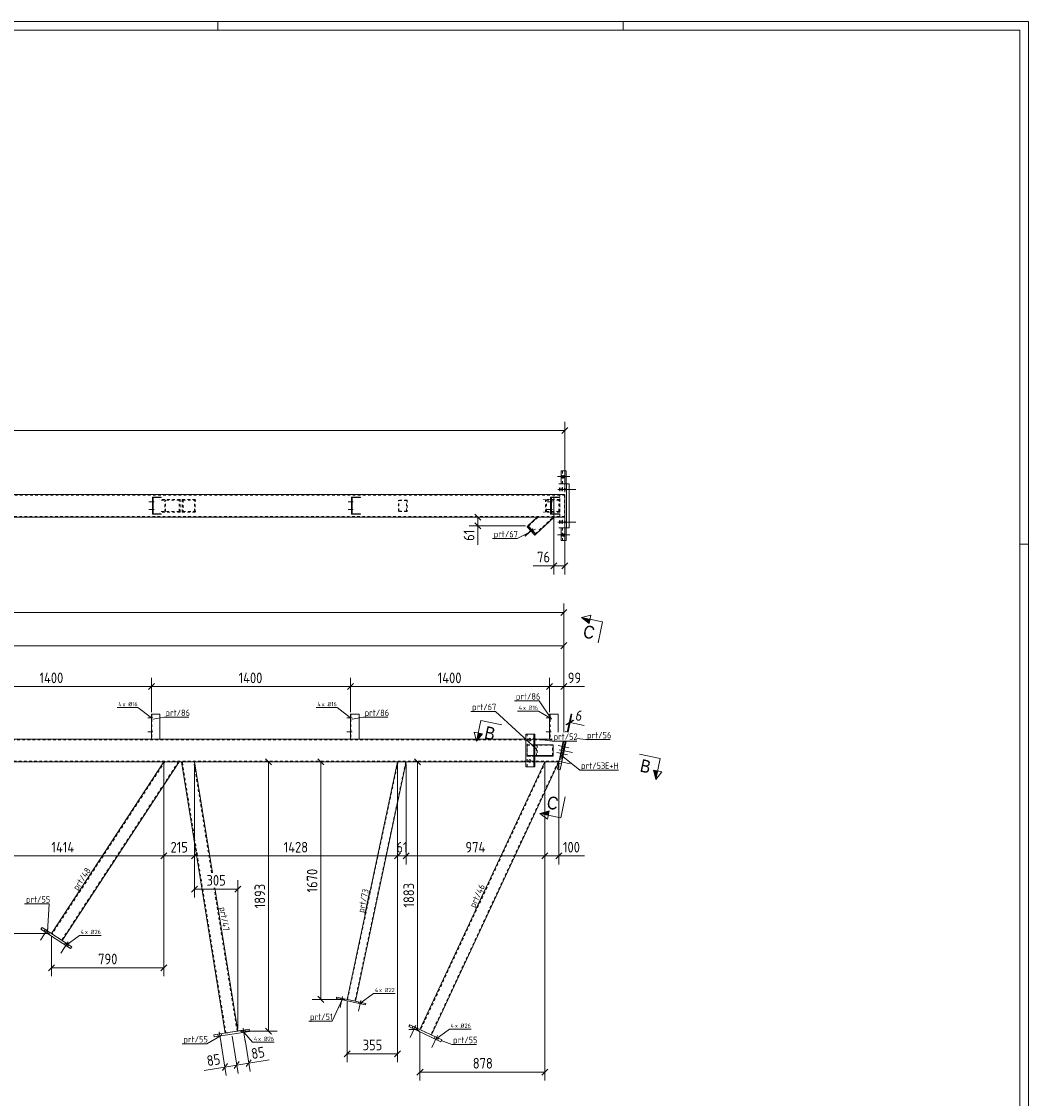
# Model space of a CAD drawing. Header units: millimetres. Extents: x 1 to 1188, y 1 to 840.
# Tile 6 of 6: x 716 to 1188, y 335 to 840. Entities that reach past the tile are written whole.
import ezdxf

# ---------------------------------------------------------------- set-up
doc = ezdxf.new("R2010")
doc.units = ezdxf.units.MM
doc.header["$LTSCALE"] = 0.6
doc.linetypes.add('XKITLINE00', pattern=[0])
doc.linetypes.add('XKITLINE02', pattern=[4, 2, -2])
for name, color, linetype, lineweight in [('Bolt', 7, 'Continuous', 0), ('BoltMark', 3, 'Continuous', 0), ('DrawingSheet', 5, 'Continuous', 0), ('Part', 2, 'Continuous', 0), ('PartMark', 3, 'Continuous', 0), ('Section', 6, 'Continuous', 0), ('Z-DIMENSIONS', 1, 'Continuous', 0)]:
    doc.layers.add(name, color=color, linetype=linetype, lineweight=lineweight)
doc.styles.add('ARIAL', font='ARIAL.TTF')
doc.styles.add('ISOCPEUR', font='ISOCPEUR.TTF')

msp = doc.modelspace()

# ---------------------------------------------------------------- hatches: boundary and pattern name
at = {"layer": 'Section'}
for points in [[(982.03, 557.88), (978.53, 560.67), (982.44, 559.83)], [(932.05, 506.14), (929.26, 502.65), (930.09, 506.56)], [(1014.12, 488.7), (1013.29, 484.79), (1012.16, 489.11)], [(962.92, 468.01), (959.01, 468.84), (963.34, 469.97)]]:
    msp.add_hatch(color=6, dxfattribs=at).paths.add_polyline_path(points, flags=17)

# ---------------------------------------------------------------- linework, layer by layer
at = {"layer": 'Bolt', "color": 3, "linetype": 'XKITLINE00', "lineweight": 0}
for p, q in [((972.31, 626.7), (967.27, 626.7)), ((973.03, 626.7), (967.99, 626.7)), ((969.28, 627.08), (969.25, 626.73)), ((969.25, 626.73), (969.27, 626.38)), ((969.27, 626.38), (969.35, 626.04)), ((969.41, 627.43), (969.28, 627.08)), ((969.35, 626.04), (969.41, 625.96)), ((969.48, 627.36), (969.41, 627.43)), ((969.41, 625.96), (969.55, 626.32)), ((969.56, 627.01), (969.48, 627.36)), ((969.55, 626.32), (969.57, 626.66)), ((969.57, 626.66), (969.56, 627.01)), ((970, 627.08), (969.98, 626.73)), ((969.98, 626.73), (970, 626.38)), ((970.14, 627.43), (970, 627.08)), ((970, 626.38), (970.07, 626.04)), ((970.07, 626.04), (970.14, 625.96)), ((970.21, 627.36), (970.14, 627.43)), ((970.14, 625.96), (970.28, 626.32)), ((970.28, 627.01), (970.21, 627.36)), ((970.3, 626.66), (970.28, 627.01)), ((970.28, 626.32), (970.3, 626.66)), ((968.17, 621.21), (968.13, 620.87)), ((968.32, 621.56), (968.17, 621.21)), ((968.35, 621.55), (968.32, 621.56)), ((968.47, 621.21), (968.35, 621.55)), ((968.5, 620.87), (968.47, 621.21)), ((969.33, 621.21), (969.29, 620.87)), ((969.48, 621.56), (969.33, 621.21)), ((969.51, 621.55), (969.48, 621.56)), ((969.63, 621.21), (969.51, 621.55)), ((969.66, 620.87), (969.63, 621.21)), ((970.49, 621.21), (970.45, 620.87)), ((970.64, 621.56), (970.49, 621.21)), ((970.67, 621.55), (970.64, 621.56)), ((970.79, 621.21), (970.67, 621.55)), ((970.82, 620.87), (970.79, 621.21)), ((967.34, 620.7), (973.52, 620.7)), ((968.13, 620.87), (968.13, 620.53)), ((968.13, 620.53), (968.17, 620.18)), ((968.17, 620.18), (968.28, 619.85)), ((968.28, 619.85), (968.32, 619.83)), ((968.32, 619.83), (968.47, 620.18)), ((968.47, 620.18), (968.5, 620.53)), ((968.5, 620.53), (968.5, 620.87)), ((968.5, 620.7), (974.68, 620.7)), ((969.29, 620.87), (969.29, 620.53)), ((969.29, 620.53), (969.33, 620.18)), ((969.33, 620.18), (969.44, 619.85)), ((969.44, 619.85), (969.48, 619.83)), ((969.48, 619.83), (969.63, 620.18)), ((969.63, 620.18), (969.66, 620.53)), ((969.66, 620.53), (969.66, 620.87)), ((969.66, 620.7), (975.84, 620.7)), ((970.45, 620.87), (970.45, 620.53)), ((970.45, 620.53), (970.49, 620.18)), ((970.49, 620.18), (970.6, 619.85)), ((970.6, 619.85), (970.64, 619.83)), ((970.64, 619.83), (970.79, 620.18)), ((970.79, 620.18), (970.82, 620.53)), ((970.82, 620.53), (970.82, 620.87)), ((778.1, 614.86), (775.73, 614.86)), ((778.1, 611.2), (775.73, 611.2)), ((778.16, 614.86), (775.8, 614.86)), ((778.16, 611.2), (775.8, 611.2)), ((777.59, 614.33), (777.39, 614.33)), ((777.6, 615.4), (777.4, 615.4)), ((777.6, 611.73), (777.4, 611.73)), ((777.66, 614.33), (777.46, 614.33)), ((777.67, 615.4), (777.47, 615.4)), ((777.67, 611.73), (777.47, 611.73)), ((871.42, 614.86), (869.06, 614.86)), ((871.42, 611.2), (869.06, 611.2)), ((871.49, 614.86), (869.12, 614.86)), ((871.49, 611.2), (869.12, 611.2)), ((870.92, 614.33), (870.72, 614.33)), ((870.93, 615.4), (870.73, 615.4)), ((870.93, 611.73), (870.73, 611.73)), ((870.99, 614.33), (870.79, 614.33)), ((871, 615.4), (870.8, 615.4)), ((871, 611.73), (870.8, 611.73)), ((964.75, 614.86), (962.39, 614.86)), ((964.75, 611.2), (962.39, 611.2)), ((964.82, 614.86), (962.45, 614.86)), ((964.82, 611.2), (962.45, 611.2)), ((964.25, 614.33), (964.05, 614.33)), ((964.26, 615.4), (964.06, 615.4)), ((964.26, 611.73), (964.06, 611.73)), ((964.31, 614.33), (964.11, 614.33)), ((964.32, 615.4), (964.12, 615.4)), ((964.32, 611.73), (964.12, 611.73)), ((777.59, 610.66), (777.39, 610.66)), ((777.66, 610.66), (777.46, 610.66)), ((870.92, 610.66), (870.72, 610.66)), ((870.99, 610.66), (870.79, 610.66)), ((964.25, 610.66), (964.05, 610.66)), ((964.31, 610.66), (964.11, 610.66)), ((968.17, 605.88), (968.13, 605.53)), ((968.32, 606.23), (968.17, 605.88)), ((968.35, 606.21), (968.32, 606.23)), ((968.47, 605.88), (968.35, 606.21)), ((968.5, 605.53), (968.47, 605.88)), ((969.33, 605.88), (969.29, 605.53)), ((969.48, 606.23), (969.33, 605.88)), ((969.51, 606.21), (969.48, 606.23)), ((969.63, 605.88), (969.51, 606.21)), ((969.66, 605.53), (969.63, 605.88)), ((970.49, 605.88), (970.45, 605.53)), ((970.64, 606.23), (970.49, 605.88)), ((970.67, 606.21), (970.64, 606.23)), ((970.79, 605.88), (970.67, 606.21)), ((970.82, 605.53), (970.79, 605.88)), ((955.74, 602.23), (951.96, 598.71)), ((955.84, 602.23), (952.06, 598.71)), ((954.63, 602.2), (954.14, 601.74)), ((954.73, 602.2), (954.24, 601.74)), ((955.64, 601.12), (955.15, 600.67)), ((955.74, 601.12), (955.25, 600.67)), ((967.34, 605.36), (973.52, 605.36)), ((968.13, 605.53), (968.13, 605.2)), ((968.13, 605.2), (968.17, 604.85)), ((968.17, 604.85), (968.28, 604.51)), ((968.28, 604.51), (968.32, 604.5)), ((968.32, 604.5), (968.47, 604.85)), ((968.47, 604.85), (968.5, 605.2)), ((968.5, 605.2), (968.5, 605.53)), ((968.5, 605.36), (974.68, 605.36)), ((969.29, 605.53), (969.29, 605.2)), ((969.29, 605.2), (969.33, 604.85)), ((969.33, 604.85), (969.44, 604.51)), ((969.44, 604.51), (969.48, 604.5)), ((969.48, 604.5), (969.63, 604.85)), ((969.63, 604.85), (969.66, 605.2)), ((969.66, 605.2), (969.66, 605.53)), ((969.66, 605.36), (975.84, 605.36)), ((970.45, 605.53), (970.45, 605.2)), ((970.45, 605.2), (970.49, 604.85)), ((970.49, 604.85), (970.6, 604.51)), ((970.6, 604.51), (970.64, 604.5)), ((970.64, 604.5), (970.79, 604.85)), ((970.79, 604.85), (970.82, 605.2)), ((970.82, 605.2), (970.82, 605.53)), ((972.31, 599.37), (967.27, 599.37)), ((973.03, 599.37), (967.99, 599.37)), ((969.28, 599.74), (969.25, 599.4)), ((969.25, 599.4), (969.27, 599.05)), ((969.27, 599.05), (969.35, 598.7)), ((969.41, 600.1), (969.28, 599.74)), ((969.35, 598.7), (969.41, 598.63)), ((969.48, 600.03), (969.41, 600.1)), ((969.41, 598.63), (969.55, 598.99)), ((969.56, 599.68), (969.48, 600.03)), ((969.55, 598.99), (969.57, 599.33)), ((969.57, 599.33), (969.56, 599.68)), ((970, 599.74), (969.98, 599.4)), ((969.98, 599.4), (970, 599.05)), ((970.14, 600.1), (970, 599.74)), ((970, 599.05), (970.07, 598.7)), ((970.07, 598.7), (970.14, 598.63)), ((970.21, 600.03), (970.14, 600.1)), ((970.14, 598.63), (970.28, 598.99)), ((970.28, 599.68), (970.21, 600.03)), ((970.3, 599.33), (970.28, 599.68)), ((970.28, 598.99), (970.3, 599.33)), ((777.58, 513.69), (775.21, 513.69)), ((777.58, 513.69), (775.21, 513.69)), ((777.08, 514.22), (776.88, 514.22)), ((777.08, 514.22), (776.88, 514.22)), ((777.08, 513.15), (776.88, 513.15)), ((777.08, 513.15), (776.88, 513.15)), ((870.91, 513.69), (868.54, 513.69)), ((870.91, 513.69), (868.54, 513.69)), ((870.41, 514.22), (870.21, 514.22)), ((870.41, 514.22), (870.21, 514.22)), ((870.41, 513.15), (870.21, 513.15)), ((870.41, 513.15), (870.21, 513.15)), ((964.24, 513.69), (961.88, 513.69)), ((964.24, 513.69), (961.88, 513.69)), ((963.74, 514.22), (963.54, 514.22)), ((963.74, 514.22), (963.54, 514.22)), ((963.74, 513.15), (963.54, 513.15)), ((963.74, 513.15), (963.54, 513.15)), ((777.58, 507.02), (775.21, 507.02)), ((777.58, 507.02), (775.21, 507.02)), ((777.08, 507.55), (776.88, 507.55)), ((777.08, 507.55), (776.88, 507.55)), ((777.08, 506.49), (776.88, 506.49)), ((777.08, 506.49), (776.88, 506.49)), ((870.91, 507.02), (868.54, 507.02)), ((870.91, 507.02), (868.54, 507.02)), ((870.41, 507.55), (870.21, 507.55)), ((870.41, 507.55), (870.21, 507.55)), ((870.41, 506.49), (870.21, 506.49)), ((870.41, 506.49), (870.21, 506.49)), ((964.24, 507.02), (961.88, 507.02)), ((964.24, 507.02), (961.88, 507.02)), ((963.74, 507.55), (963.54, 507.55)), ((963.74, 507.55), (963.54, 507.55)), ((963.74, 506.49), (963.54, 506.49)), ((963.74, 506.49), (963.54, 506.49)), ((955.37, 503.36), (951.59, 503.36)), ((953.94, 503.9), (953.79, 503.53)), ((953.79, 503.53), (953.79, 503.18)), ((953.79, 503.18), (953.92, 502.84)), ((953.92, 502.84), (954.27, 502.62)), ((954.27, 504.09), (953.94, 503.9)), ((954.63, 503.87), (954.27, 504.09)), ((954.27, 502.62), (954.61, 502.81)), ((954.61, 502.81), (954.76, 503.18)), ((954.76, 503.53), (954.63, 503.87)), ((954.76, 503.18), (954.76, 503.53)), ((972.6, 499.59), (967.54, 500.66)), ((972.6, 499.59), (967.54, 500.66)), ((970.5, 500.78), (969.85, 500.92)), ((970.5, 500.78), (969.85, 500.92)), ((970.6, 502.69), (971.29, 502.54)), ((970.6, 502.69), (971.29, 502.54)), ((974.77, 502.69), (975.38, 502.56)), ((974.77, 502.69), (975.38, 502.56)), ((971.91, 496.33), (966.85, 497.4)), ((971.91, 496.33), (966.85, 497.4)), ((968.07, 498.66), (974.27, 497.34)), ((968.07, 498.66), (974.27, 497.34)), ((969.5, 496.09), (968.85, 496.23)), ((969.5, 496.09), (968.85, 496.23)), ((968.87, 497.6), (970.18, 497.33)), ((968.87, 497.6), (970.18, 497.33)), ((969.81, 497.52), (969.16, 497.66)), ((969.81, 497.52), (969.16, 497.66)), ((969.23, 499.3), (970.54, 499.02)), ((969.23, 499.3), (970.54, 499.02)), ((970.2, 499.35), (969.55, 499.49)), ((970.2, 499.35), (969.55, 499.49)), ((955.37, 493.36), (951.59, 493.36)), ((953.94, 493.9), (953.79, 493.53)), ((953.79, 493.53), (953.79, 493.18)), ((953.79, 493.18), (953.92, 492.84)), ((953.92, 492.84), (954.27, 492.62)), ((954.27, 494.09), (953.94, 493.9)), ((954.63, 493.87), (954.27, 494.09)), ((954.27, 492.62), (954.61, 492.81)), ((954.61, 492.81), (954.76, 493.18)), ((954.76, 493.53), (954.63, 493.87)), ((954.76, 493.18), (954.76, 493.53)), ((966.97, 493.44), (973.16, 492.13)), ((966.97, 493.44), (973.16, 492.13)), ((967.76, 492.39), (969.07, 492.11)), ((967.76, 492.39), (969.07, 492.11)), ((968.12, 494.08), (969.43, 493.81)), ((968.12, 494.08), (969.43, 493.81)), ((728.39, 414.78), (724.92, 409.48)), ((728.39, 414.78), (724.92, 409.48)), ((727.11, 414.42), (726.57, 413.59)), ((727.11, 414.42), (726.57, 413.59)), ((728.56, 413.47), (728.02, 412.64)), ((728.56, 413.47), (728.02, 412.64)), ((737.87, 408.58), (734.4, 403.28)), ((737.87, 408.58), (734.4, 403.28)), ((736.6, 408.22), (736.05, 407.38)), ((736.6, 408.22), (736.05, 407.38)), ((738.05, 407.27), (737.5, 406.43)), ((738.05, 407.27), (737.5, 406.43)), ((866.48, 382.97), (865.4, 377.91)), ((866.48, 382.97), (865.4, 377.91)), ((865.59, 382.3), (865.45, 381.65)), ((865.59, 382.3), (865.45, 381.65)), ((867.02, 382), (866.88, 381.35)), ((867.02, 382), (866.88, 381.35)), ((874.96, 381.16), (873.88, 376.11)), ((874.96, 381.16), (873.88, 376.11)), ((874.07, 380.5), (873.93, 379.85)), ((874.07, 380.5), (873.93, 379.85)), ((875.5, 380.2), (875.36, 379.54)), ((875.5, 380.2), (875.36, 379.54)), ((900.77, 369.55), (898.09, 363.81)), ((900.77, 369.55), (898.09, 363.81)), ((899.56, 369.01), (899.14, 368.1)), ((899.56, 369.01), (899.14, 368.1)), ((807.95, 365.29), (808.11, 364.3)), ((807.95, 365.29), (808.11, 364.3)), ((808.65, 366.41), (809.66, 360.16)), ((808.65, 366.41), (809.66, 360.16)), ((809.67, 365.57), (809.82, 364.58)), ((809.67, 365.57), (809.82, 364.58)), ((819.14, 367.09), (819.3, 366.1)), ((819.14, 367.09), (819.3, 366.1)), ((819.84, 368.22), (820.85, 361.96)), ((819.84, 368.22), (820.85, 361.96)), ((820.85, 367.37), (821.01, 366.38)), ((820.85, 367.37), (821.01, 366.38)), ((901.13, 368.27), (900.71, 367.37)), ((901.13, 368.27), (900.71, 367.37)), ((911.04, 364.76), (908.36, 359.02)), ((911.04, 364.76), (908.36, 359.02)), ((909.83, 364.22), (909.41, 363.31)), ((909.83, 364.22), (909.41, 363.31)), ((911.4, 363.49), (910.98, 362.58)), ((911.4, 363.49), (910.98, 362.58))]:
    msp.add_line(p, q, dxfattribs=at)
at = {"layer": 'BoltMark', "color": 4, "linetype": 'XKITLINE00', "lineweight": 0}
for p, q in [((760.76, 518.45), (770.55, 518.45)), ((776.91, 513.69), (770.55, 518.45)), ((854.09, 518.45), (863.88, 518.45)), ((870.24, 513.69), (863.88, 518.45)), ((948.47, 516.78), (958.26, 516.78)), ((963.58, 513.69), (958.26, 516.78)), ((736.78, 406.91), (743.14, 411.67)), ((743.14, 411.67), (753.27, 411.67)), ((874.64, 379.7), (881.01, 384.46)), ((881.01, 384.46), (891.14, 384.46)), ((820.16, 366.24), (824.33, 361.55)), ((910.2, 362.94), (916.56, 367.71)), ((916.56, 367.71), (926.69, 367.71)), ((824.33, 361.55), (834.46, 361.55))]:
    msp.add_line(p, q, dxfattribs=at)
at = {"layer": 'DrawingSheet', "color": 2, "linetype": 'XKITLINE00', "lineweight": 0}
for p, q in [((1188, 840), (1, 840)), ((808, 836), (808, 840)), ((998, 836), (998, 840)), ((1188, 1), (1188, 840)), ((1188, 595), (1184, 595))]:
    msp.add_line(p, q, dxfattribs=at)
at = {"layer": 'DrawingSheet', "color": 3, "linetype": 'XKITLINE00', "lineweight": 0}
for p, q in [((1184, 836), (5, 836)), ((1184, 5), (1184, 836))]:
    msp.add_line(p, q, dxfattribs=at)
at = {"layer": 'Part', "color": 2, "linetype": 'XKITLINE00', "lineweight": 0}
for p, q in [((968.91, 629.36), (971.3, 629.36)), ((968.91, 623.36), (968.91, 629.36)), ((970.65, 623.36), (970.65, 629.36)), ((971.3, 629.36), (971.3, 623.36)), ((972.74, 623.36), (967.83, 623.36)), ((971.44, 602.7), (971.44, 623.36)), ((972.74, 623.36), (972.74, 602.7)), ((970.64, 618.36), (189.75, 618.36)), ((781.48, 617.03), (777.36, 617.03)), ((777.36, 609.03), (777.36, 617.03)), ((777.48, 609.03), (777.48, 617.03)), ((781.48, 616.83), (777.68, 616.83)), ((777.68, 609.23), (777.68, 616.83)), ((781.48, 617.03), (781.48, 616.83)), ((874.81, 617.03), (870.69, 617.03)), ((870.69, 609.03), (870.69, 617.03)), ((870.81, 609.03), (870.81, 617.03)), ((874.81, 616.83), (871.01, 616.83)), ((871.01, 616.83), (871.01, 609.23)), ((874.81, 616.83), (874.81, 617.03)), ((968.14, 617.03), (964.02, 617.03)), ((964.02, 609.03), (964.02, 617.03)), ((964.14, 609.03), (964.14, 617.03)), ((968.14, 616.83), (964.34, 616.83)), ((964.34, 616.83), (964.34, 609.23)), ((968.14, 616.83), (968.14, 617.03)), ((970.64, 607.7), (970.64, 618.36)), ((189.75, 607.7), (970.64, 607.7)), ((781.48, 609.03), (777.36, 609.03)), ((781.48, 609.23), (777.68, 609.23)), ((781.48, 609.03), (781.48, 609.23)), ((874.81, 609.03), (870.69, 609.03)), ((874.81, 609.23), (871.01, 609.23)), ((874.81, 609.03), (874.81, 609.23)), ((953.34, 603.61), (957.74, 607.7)), ((953.39, 603.61), (957.79, 607.7)), ((957.05, 599.73), (965.62, 607.7)), ((968.14, 609.03), (964.02, 609.03)), ((968.14, 609.23), (964.34, 609.23)), ((968.14, 609.03), (968.14, 609.23)), ((952.81, 603.16), (952.96, 603.16)), ((953.44, 603.61), (952.96, 603.16)), ((952.96, 603.16), (956.59, 599.25)), ((953.29, 603.61), (953.44, 603.61)), ((953.39, 603.56), (953.34, 603.61)), ((953.39, 603.61), (953.34, 603.61)), ((953.42, 603.59), (953.39, 603.61)), ((957.08, 599.71), (953.44, 603.61)), ((972.74, 602.7), (967.83, 602.7)), ((968.91, 602.7), (968.91, 596.7)), ((970.65, 596.7), (970.65, 602.7)), ((971.3, 596.7), (971.3, 602.7)), ((956.44, 599.25), (956.59, 599.25)), ((956.59, 599.25), (957.08, 599.71)), ((968.91, 596.7), (971.3, 596.7)), ((780.88, 515.35), (776.88, 515.35)), ((776.88, 515.35), (776.88, 503.69)), ((780.88, 503.69), (780.88, 515.35)), ((874.21, 515.35), (870.21, 515.35)), ((870.21, 515.35), (870.21, 503.69)), ((874.21, 503.69), (874.21, 515.35)), ((967.54, 515.35), (963.54, 515.35)), ((963.54, 515.35), (963.54, 503.69)), ((967.54, 506.89), (967.54, 515.35)), ((952.46, 490.69), (952.46, 506.02)), ((952.46, 506.02), (956.09, 506.02)), ((956.58, 506.02), (956.09, 506.02)), ((956.09, 506.02), (956.09, 490.69)), ((956.58, 490.69), (956.58, 506.02)), ((970.92, 507.25), (970.85, 506.89)), ((972.23, 506.98), (970.92, 507.25)), ((972.21, 506.89), (972.23, 506.98)), ((952.46, 503.69), (189.2, 503.69)), ((964.79, 503.69), (956.58, 503.69)), ((956.58, 495.69), (956.58, 501.02)), ((956.58, 501.02), (965.17, 501.02)), ((965.17, 501.02), (965.17, 495.69)), ((969.95, 502.69), (967.17, 489.59)), ((968.47, 489.31), (971.32, 502.69)), ((970.18, 502.49), (968.52, 494.66)), ((969.17, 494.52), (970.84, 502.35)), ((970.84, 502.35), (970.18, 502.49)), ((956.58, 495.69), (965.17, 495.69)), ((952.46, 493.02), (189.2, 493.02)), ((782.76, 493.02), (730.07, 412.49)), ((735.09, 409.2), (789.93, 493.02)), ((790.98, 493.02), (811.44, 365.85)), ((805.43, 440.97), (797.06, 493.02)), ((892.26, 493.02), (868.59, 381.67)), ((872.5, 380.83), (896.35, 493.02)), ((961.28, 493.02), (902.76, 367.51)), ((908.2, 364.98), (967.9, 493.02)), ((956.09, 490.69), (952.46, 490.69)), ((956.58, 490.69), (956.09, 490.69)), ((967.9, 493.02), (956.58, 493.02)), ((968.52, 494.66), (969.17, 494.52)), ((967.17, 489.59), (968.47, 489.31)), ((817.37, 366.8), (806.56, 433.97)), ((725.06, 414.57), (725.61, 415.41)), ((739.01, 405.45), (725.06, 414.57)), ((725.61, 415.41), (739.55, 406.28)), ((739.55, 406.28), (739.01, 405.45)), ((863.7, 382.71), (863.56, 382.05)), ((863.56, 382.05), (877.25, 379.14)), ((863.7, 382.71), (877.39, 379.79)), ((877.25, 379.14), (877.39, 379.79)), ((897.51, 368.86), (897.93, 369.77)), ((912.61, 361.82), (897.51, 368.86)), ((897.93, 369.77), (913.03, 362.72)), ((806.18, 365), (822.63, 367.65)), ((806.34, 364.02), (806.18, 365)), ((822.79, 366.66), (806.34, 364.02)), ((822.63, 367.65), (822.79, 366.66)), ((913.03, 362.72), (912.61, 361.82))]:
    msp.add_line(p, q, dxfattribs=at)
at = {"layer": 'Part', "color": 7, "linetype": 'XKITLINE02', "lineweight": 0}
for p, q in [((969.56, 623.36), (969.56, 629.36)), ((971.3, 623.36), (968.91, 623.36)), ((189.62, 618.03), (970.57, 618.03)), ((777.56, 609.23), (777.56, 616.83)), ((777.68, 616.83), (777.56, 616.83)), ((790.31, 616.03), (780.59, 616.03)), ((781.36, 616.83), (781.36, 617.03)), ((783.14, 610.03), (783.14, 616.03)), ((790.31, 616.03), (790.31, 610.03)), ((791.36, 610.03), (791.36, 616.03)), ((791.36, 616.03), (797.99, 616.03)), ((797.44, 610.03), (797.44, 616.03)), ((870.89, 609.23), (870.89, 616.83)), ((870.89, 616.83), (871.01, 616.83)), ((874.69, 616.83), (874.69, 617.03)), ((968.27, 616.03), (960.67, 616.03)), ((961.65, 610.03), (961.65, 616.03)), ((964.22, 609.23), (964.22, 616.83)), ((964.22, 616.83), (964.34, 616.83)), ((968.02, 616.83), (968.02, 617.03)), ((968.27, 607.7), (968.27, 618.36)), ((968.27, 616.03), (968.27, 610.03)), ((968.34, 608.03), (968.34, 618.03)), ((970.57, 618.03), (970.57, 608.03)), ((789.91, 615.7), (780.99, 615.7)), ((783.53, 610.36), (783.53, 615.7)), ((789.91, 610.36), (789.91, 615.7)), ((797.65, 615.7), (791.7, 615.7)), ((791.7, 615.7), (791.7, 610.36)), ((797.1, 610.36), (797.1, 615.7)), ((896.72, 615.7), (892.02, 615.7)), ((896.52, 615.5), (892.23, 615.5)), ((892.63, 610.36), (892.63, 615.7)), ((892.83, 610.56), (892.83, 615.5)), ((896.52, 610.56), (896.52, 615.5)), ((896.72, 615.7), (896.72, 610.36)), ((967.9, 615.7), (961.04, 615.7)), ((962.02, 610.36), (962.02, 615.7)), ((967.9, 610.36), (967.9, 615.7)), ((970.57, 608.03), (189.62, 608.03)), ((777.56, 609.23), (777.68, 609.23)), ((790.31, 610.03), (780.59, 610.03)), ((789.91, 610.36), (780.99, 610.36)), ((781.36, 609.03), (781.36, 609.23)), ((791.36, 610.03), (797.99, 610.03)), ((791.7, 610.36), (797.65, 610.36)), ((871.01, 609.23), (870.89, 609.23)), ((874.69, 609.03), (874.69, 609.23)), ((896.72, 610.36), (892.02, 610.36)), ((896.52, 610.56), (892.23, 610.56)), ((958.03, 607.7), (953.48, 603.47)), ((953.56, 603.49), (958.08, 607.7)), ((956.84, 599.85), (965.27, 607.7)), ((956.92, 599.88), (965.32, 607.7)), ((956.97, 599.71), (965.57, 607.7)), ((965.57, 607.7), (957.74, 607.7)), ((957.74, 607.7), (957.79, 607.7)), ((957.79, 607.7), (965.62, 607.7)), ((958.08, 607.7), (958.03, 607.7)), ((968.27, 610.03), (960.67, 610.03)), ((967.9, 610.36), (961.04, 610.36)), ((964.34, 609.23), (964.22, 609.23)), ((965.27, 607.7), (965.32, 607.7)), ((965.62, 607.7), (965.57, 607.7)), ((968.02, 609.03), (968.02, 609.23)), ((956.97, 599.71), (953.39, 603.56)), ((957.03, 599.71), (953.42, 603.59)), ((953.48, 603.47), (953.53, 603.47)), ((956.84, 599.85), (953.48, 603.47)), ((953.53, 603.47), (953.56, 603.49)), ((953.53, 603.47), (956.89, 599.85)), ((971.3, 602.7), (968.91, 602.7)), ((969.56, 596.7), (969.56, 602.7)), ((956.89, 599.85), (956.84, 599.85)), ((956.89, 599.85), (956.92, 599.88)), ((956.93, 599.71), (957.08, 599.71)), ((956.97, 599.71), (957.03, 599.71)), ((957.03, 599.71), (957.05, 599.73)), ((777.08, 515.35), (777.08, 503.69)), ((870.41, 515.35), (870.41, 503.69)), ((963.74, 515.35), (963.74, 503.69)), ((952.94, 506.02), (952.46, 506.02)), ((952.94, 490.69), (952.94, 506.02)), ((964.79, 503.35), (189.2, 503.35)), ((776.88, 503.69), (780.88, 503.69)), ((870.21, 503.69), (874.21, 503.69)), ((956.58, 503.69), (952.46, 503.69)), ((956.58, 501.02), (952.94, 501.02)), ((952.94, 501.02), (952.94, 495.69)), ((952.94, 501.02), (957.34, 501.02)), ((953.08, 495.89), (953.08, 500.82)), ((953.08, 500.82), (956.44, 500.82)), ((953.08, 500.82), (957.63, 500.82)), ((956.44, 500.82), (956.44, 495.89)), ((956.44, 500.82), (964.88, 500.82)), ((957.34, 501.02), (965.17, 501.02)), ((957.34, 495.69), (957.34, 501.02)), ((957.63, 500.82), (957.63, 495.89)), ((964.88, 500.82), (957.63, 500.82)), ((963.54, 503.69), (964.79, 503.69)), ((964.88, 495.89), (964.88, 500.82)), ((969.95, 502.69), (967.9, 493.02)), ((968.52, 494.66), (970.18, 502.49)), ((969.17, 494.52), (970.84, 502.35)), ((970.84, 502.35), (970.18, 502.49)), ((952.94, 495.69), (956.58, 495.69)), ((957.34, 495.69), (952.94, 495.69)), ((956.44, 495.89), (953.08, 495.89)), ((957.63, 495.89), (953.08, 495.89)), ((956.44, 495.89), (964.88, 495.89)), ((965.17, 495.69), (957.34, 495.69)), ((957.63, 495.89), (964.88, 495.89)), ((967.97, 493.35), (189.2, 493.35)), ((783.15, 493.02), (730.35, 412.31)), ((789.53, 493.02), (734.81, 409.39)), ((789.93, 493.02), (782.76, 493.02)), ((797.06, 493.02), (790.98, 493.02)), ((811.77, 365.9), (791.32, 493.02)), ((805.1, 440.97), (796.72, 493.02)), ((892.46, 493.02), (868.78, 381.62)), ((896.14, 493.02), (872.3, 380.88)), ((896.35, 493.02), (892.26, 493.02)), ((961.64, 493.02), (903.07, 367.37)), ((967.53, 493.02), (907.9, 365.12)), ((956.58, 493.02), (952.46, 493.02)), ((952.46, 490.69), (952.94, 490.69)), ((967.9, 493.02), (961.28, 493.02)), ((969.17, 494.52), (968.52, 494.66)), ((817.04, 366.75), (806.22, 433.97)), ((730.07, 412.49), (735.09, 409.2)), ((868.59, 381.67), (872.5, 380.83)), ((811.44, 365.85), (817.37, 366.8)), ((902.76, 367.51), (908.2, 364.98))]:
    msp.add_line(p, q, dxfattribs=at)
at = {"layer": 'Part', "color": 11, "linetype": 'XKITLINE00', "lineweight": 0}
for p, q in [((777.48, 616.01), (777.68, 616.21)), ((778.3, 616.83), (778.5, 617.03)), ((781, 616.83), (781.2, 617.03)), ((777.48, 613.31), (777.68, 613.51)), ((777.48, 611.97), (777.68, 612.17)), ((777.48, 609.27), (777.68, 609.47)), ((778.58, 609.03), (778.78, 609.23)), ((781.28, 609.03), (781.48, 609.23)), ((781.48, 609.23), (781.48, 609.23))]:
    msp.add_line(p, q, dxfattribs=at)
at = {"layer": 'PartMark', "color": 7, "linetype": 'XKITLINE00', "lineweight": 0}
for p, q in [((956.96, 602.07), (948.27, 597.64)), ((936.76, 597.64), (948.27, 597.64)), ((947.11, 521.55), (958.63, 521.55)), ((964.36, 513), (958.63, 521.55)), ((926.61, 516.6), (938.12, 516.6)), ((957.21, 499.16), (938.12, 516.6)), ((777.7, 513), (782.89, 513.9)), ((782.89, 513.9), (794.4, 513.9)), ((871.03, 513), (876.23, 513.9)), ((876.23, 513.9), (887.74, 513.9)), ((955.81, 503.98), (964.79, 502.69)), ((964.79, 502.69), (976.31, 502.69)), ((976.31, 503.98), (980.47, 503.39)), ((980.47, 503.39), (991.99, 503.39)), ((969.02, 496.18), (977.68, 489.08)), ((977.68, 489.08), (995.76, 489.08)), ((742.49, 431.65), (748.93, 441.5)), ((928.8, 423.59), (933.77, 434.26)), ((876.92, 421.36), (879.32, 432.62)), ((717.43, 426.4), (728.95, 426.4)), ((728.15, 413.28), (728.95, 426.4)), ((808.08, 425.16), (809.95, 413.54)), ((866.39, 381.96), (861.62, 371.38)), ((850.62, 371.38), (861.62, 371.38)), ((809.58, 364.78), (802.82, 360.86)), ((791.3, 360.86), (802.82, 360.86)), ((912.67, 362.34), (917.7, 360.52)), ((917.7, 360.52), (929.22, 360.52))]:
    msp.add_line(p, q, dxfattribs=at)
at = {"layer": 'Section', "color": 6, "linetype": 'XKITLINE00', "lineweight": 0}
for p, q in [((978.53, 560.67), (982.86, 561.79)), ((978.53, 560.67), (982.03, 557.88)), ((988.31, 558.59), (978.53, 560.67)), ((982.03, 557.88), (982.86, 561.79)), ((988.31, 558.59), (986.23, 548.81)), ((931.34, 512.43), (929.26, 502.65)), ((931.34, 512.43), (941.12, 510.35)), ((929.26, 502.65), (928.14, 506.97)), ((932.05, 506.14), (928.14, 506.97)), ((929.26, 502.65), (932.05, 506.14)), ((1015.37, 494.57), (1005.59, 496.65)), ((1015.37, 494.57), (1013.29, 484.79)), ((1012.16, 489.11), (1016.08, 488.28)), ((1013.29, 484.79), (1012.16, 489.11)), ((1016.08, 488.28), (1013.29, 484.79)), ((968.79, 466.76), (970.87, 476.54)), ((959.01, 468.84), (963.34, 469.97)), ((963.34, 469.97), (962.51, 466.05)), ((962.51, 466.05), (959.01, 468.84)), ((968.79, 466.76), (959.01, 468.84))]:
    msp.add_line(p, q, dxfattribs=at)
at = {"layer": 'Z-DIMENSIONS', "color": 7, "linetype": 'XKITLINE00', "lineweight": 0}
for p, q in [((970.64, 619.36), (970.64, 652.39)), ((189.75, 648.29), (970.64, 648.29)), ((972.06, 649.7), (969.23, 646.88)), ((965.57, 617.36), (965.57, 580.88)), ((970.64, 617.36), (970.64, 580.88)), ((956.74, 607.7), (925.75, 607.7)), ((928.43, 609.11), (931.26, 606.28)), ((929.85, 603.61), (929.85, 607.7)), ((952.29, 603.61), (925.75, 603.61)), ((928.43, 605.03), (931.26, 602.2)), ((929.85, 603.61), (929.85, 594.71)), ((929.85, 603.61), (929.85, 594.71)), ((966.98, 586.29), (964.15, 583.46)), ((972.06, 586.29), (969.23, 583.46)), ((965.57, 584.88), (955.8, 584.88)), ((965.57, 584.88), (955.8, 584.88)), ((965.57, 584.88), (970.64, 584.88)), ((970.18, 506.89), (970.18, 567.14)), ((187.87, 563.04), (970.18, 563.04)), ((971.59, 564.45), (968.77, 561.62)), ((970.17, 506.89), (970.17, 551.54)), ((189.2, 547.44), (970.17, 547.44)), ((971.58, 548.86), (968.75, 546.03)), ((776.88, 516.35), (776.88, 532.35)), ((776.88, 516.35), (776.88, 532.35)), ((870.21, 516.35), (870.21, 532.35)), ((870.21, 516.35), (870.21, 532.35)), ((963.54, 516.35), (963.54, 532.35)), ((963.54, 516.35), (963.54, 532.35)), ((970.17, 506.89), (970.17, 532.35)), ((683.54, 528.25), (776.88, 528.25)), ((778.29, 529.67), (775.46, 526.84)), ((778.29, 529.67), (775.46, 526.84)), ((776.88, 528.25), (870.21, 528.25)), ((871.62, 529.67), (868.8, 526.84)), ((871.62, 529.67), (868.8, 526.84)), ((870.21, 528.25), (963.54, 528.25)), ((964.96, 529.67), (962.13, 526.84)), ((964.96, 529.67), (962.13, 526.84)), ((963.54, 528.25), (970.17, 528.25)), ((971.58, 529.67), (968.75, 526.84)), ((970.17, 528.25), (979.93, 528.25)), ((970.17, 528.25), (979.93, 528.25)), ((971.8, 506.89), (973.63, 515.5)), ((972.21, 506.89), (974.02, 515.41)), ((974.45, 512.58), (971.1, 510.4)), ((974.85, 512.49), (971.49, 510.32)), ((972.78, 511.49), (973.17, 511.4)), ((973.17, 511.4), (979.78, 510)), ((973.17, 511.4), (979.78, 510)), ((923.67, 493.02), (209.52, 493.02)), ((245.69, 493.02), (905.61, 493.02)), ((313.56, 493.02), (860.32, 493.02)), ((343.03, 493.02), (835.8, 493.02)), ((850.27, 493.02), (345.55, 493.02)), ((782.76, 492.02), (782.76, 392.49)), ((782.76, 492.02), (782.76, 444.88)), ((782.76, 492.02), (782.76, 444.88)), ((797.06, 492.02), (797.06, 444.88)), ((797.06, 492.02), (797.06, 429.37)), ((797.06, 492.02), (797.06, 444.88)), ((830.39, 494.43), (833.21, 491.61)), ((831.8, 366.8), (831.8, 493.02)), ((854.91, 494.43), (857.73, 491.61)), ((856.32, 381.67), (856.32, 493.02)), ((892.26, 492.02), (892.26, 456.48)), ((892.26, 492.02), (892.26, 456.48)), ((892.26, 492.02), (892.26, 444.88)), ((896.35, 492.02), (896.35, 456.48)), ((896.35, 492.02), (896.35, 444.88)), ((900.2, 494.43), (903.03, 491.61)), ((901.61, 367.51), (901.61, 493.02)), ((961.28, 492.02), (961.28, 343.6)), ((961.28, 492.02), (961.28, 444.88)), ((961.28, 492.02), (961.28, 444.88)), ((967.91, 492.09), (967.91, 444.88)), ((784.17, 450.29), (781.34, 447.46)), ((784.17, 450.29), (781.34, 447.46)), ((798.47, 450.29), (795.65, 447.46)), ((798.47, 450.29), (795.65, 447.46)), ((893.67, 450.29), (890.84, 447.46)), ((892.86, 449.48), (890.84, 447.46)), ((892.26, 449.48), (892.26, 444.88)), ((892.26, 449.48), (892.26, 352.19)), ((897.76, 450.29), (894.93, 447.46)), ((896.95, 449.48), (894.93, 447.46)), ((896.35, 449.48), (896.35, 444.88)), ((962.69, 450.29), (959.86, 447.46)), ((962.69, 450.29), (959.86, 447.46)), ((969.33, 450.29), (966.5, 447.46)), ((688.47, 448.88), (782.76, 448.88)), ((782.76, 448.88), (797.06, 448.88)), ((797.06, 448.88), (892.26, 448.88)), ((892.26, 448.88), (896.35, 448.88)), ((896.35, 448.88), (961.28, 448.88)), ((961.28, 448.88), (967.91, 448.88)), ((967.91, 448.88), (979.83, 448.88)), ((967.91, 448.88), (979.83, 448.88)), ((798.47, 434.79), (795.65, 431.96)), ((818.78, 434.79), (815.95, 431.96)), ((817.37, 367.8), (817.37, 437.47)), ((797.06, 433.37), (817.37, 433.37)), ((729.07, 412.49), (706.44, 412.49)), ((730.07, 411.49), (730.07, 392.49)), ((731.48, 397.9), (728.66, 395.07)), ((730.07, 396.49), (782.76, 396.49)), ((784.17, 397.9), (781.34, 395.07)), ((867.59, 381.67), (852.22, 381.67)), ((854.91, 383.08), (857.73, 380.25)), ((868.59, 380.67), (868.59, 352.19)), ((900.2, 368.93), (903.03, 366.1)), ((814.72, 364.35), (817.53, 346.89)), ((814.72, 364.35), (817.53, 346.89)), ((818.37, 366.8), (835.8, 366.8)), ((830.39, 368.22), (833.21, 365.39)), ((901.76, 367.51), (897.51, 367.51)), ((902.76, 366.51), (902.76, 343.6)), ((809.55, 360.82), (811.94, 345.99)), ((820.74, 362.62), (823.13, 347.79)), ((823.66, 353.36), (821.32, 350.12)), ((870, 357.6), (867.17, 354.78)), ((868.59, 356.19), (892.26, 356.19)), ((893.67, 357.6), (890.84, 354.78)), ((811.3, 349.94), (801.66, 348.39)), ((811.3, 349.94), (801.66, 348.39)), ((812.47, 351.56), (810.13, 348.32)), ((811.3, 349.94), (816.9, 350.84)), ((818.07, 352.46), (815.72, 349.22)), ((818.07, 352.46), (815.72, 349.22)), ((816.9, 350.84), (822.49, 351.74)), ((822.49, 351.74), (832.13, 353.29)), ((822.49, 351.74), (832.13, 353.29)), ((904.18, 349.01), (901.35, 346.18)), ((962.69, 349.01), (959.86, 346.18)), ((902.76, 347.6), (961.28, 347.6))]:
    msp.add_line(p, q, dxfattribs=at)
at = {"layer": 'Z-DIMENSIONS', "color": 3}
for p in [(970.64, 648.29), (929.85, 607.7), (929.85, 603.61), (965.57, 584.88), (970.64, 584.88), (970.18, 563.04), (970.17, 547.44), (776.88, 528.25), (776.88, 528.25), (870.21, 528.25), (870.21, 528.25), (963.54, 528.25), (963.54, 528.25), (970.17, 528.25), (972.78, 511.49), (973.17, 511.4), (831.8, 493.02), (856.32, 493.02), (901.61, 493.02), (782.76, 448.88), (782.76, 448.88), (797.06, 448.88), (797.06, 448.88), (892.26, 448.88), (892.26, 448.88), (896.35, 448.88), (896.35, 448.88), (961.28, 448.88), (961.28, 448.88), (967.91, 448.88), (797.06, 433.37), (817.37, 433.37), (730.07, 396.49), (782.76, 396.49), (856.32, 381.67), (831.8, 366.8), (901.61, 367.51), (868.59, 356.19), (892.26, 356.19), (811.3, 349.94), (816.9, 350.84), (816.9, 350.84), (822.49, 351.74), (902.76, 347.6), (961.28, 347.6)]:
    msp.add_point(p, dxfattribs=at)

# ---------------------------------------------------------------- texts
at = {"layer": 'BoltMark', "color": 4, "style": 'ISOCPEUR', "width": 0.85}
for s, p in [('4', (761.36, 519.05)), ('x Ø', (763.33, 519.05)), ('16', (767.88, 519.05)), ('4', (854.69, 519.05)), ('x Ø', (856.66, 519.05)), ('16', (861.22, 519.05)), ('4', (949.07, 517.38)), ('x Ø', (951.05, 517.38)), ('16', (955.6, 517.38)), ('4', (743.74, 412.27)), ('x Ø', (745.71, 412.27)), ('26', (750.27, 412.27)), ('4', (881.61, 385.06)), ('x Ø', (883.58, 385.06)), ('22', (888.14, 385.06)), ('4', (917.16, 368.31)), ('x Ø', (919.13, 368.31)), ('26', (923.69, 368.31)), ('4', (824.93, 362.15)), ('x Ø', (826.9, 362.15)), ('26', (831.45, 362.15))]:
    msp.add_text(s, height=2, dxfattribs=at).set_placement(p)
at = {"layer": 'PartMark', "color": 3, "style": 'ISOCPEUR', "width": 0.85}
for s, p in [('prt/67', (937.36, 598.24)), ('prt/86', (947.71, 522.15)), ('prt/67', (927.21, 517.2)), ('prt/86', (783.49, 514.5)), ('prt/86', (876.83, 514.5)), ('prt/52', (965.39, 503.29)), ('prt/56', (981.07, 503.99)), ('prt/53', (978.28, 489.68)), ('E+H', (989.49, 489.68)), ('prt/55', (718.03, 427)), ('prt/51', (851.22, 371.98)), ('prt/55', (791.9, 361.46)), ('prt/55', (918.3, 361.12))]:
    msp.add_text(s, height=3, dxfattribs=at).set_placement(p)
for s, rotation, p in [('prt/48', 56.8088, (742.31, 432.48)), ('prt/46', 65.0021, (928.51, 424.39)), ('prt/73', 78.0025, (876.46, 422.07)), ('prt/47', -80.8615, (808.77, 424.67))]:
    msp.add_text(s, height=3, rotation=rotation, dxfattribs=at).set_placement(p)
at = {"layer": 'Section', "color": 6, "style": 'ARIAL', "width": 0.85}
for s, p in [('C', (978.83, 551.4)), ('B', (932.61, 503.98)), ('B', (1005.55, 488.48)), ('C', (961.81, 471.31))]:
    msp.add_text(s, height=6, rotation=-11.9977, dxfattribs=at).set_placement(p)
at = {"layer": 'Z-DIMENSIONS', "color": 3, "style": 'ISOCPEUR', "width": 0.85}
for s, rotation, p in [('61', 90.0002, (928.25, 596.58)), ('6', -11.9977, (975.34, 512.58)), ('1670', 90.0002, (854.72, 431.76)), ('1893', 90.0002, (830.2, 424.33)), ('1883', 90.0002, (900.01, 424.68)), ('85', 9.1387, (824.09, 353.62)), ('85', 9.1387, (803.26, 350.27))]:
    msp.add_text(s, height=5, rotation=rotation, dxfattribs=at).set_placement(p)
for s, p in [('76', (957.68, 586.48)), ('1400', (724.41, 529.85)), ('1400', (817.74, 529.85)), ('1400', (911.08, 529.85)), ('99', (972.04, 529.85)), ('1414', (730.03, 450.48)), ('215', (785.83, 450.48)), ('1428', (838.86, 450.48)), ('61', (891.72, 450.48)), ('974', (924.08, 450.48)), ('100', (969.79, 450.48)), ('305', (802.7, 434.97)), ('790', (751.9, 398.09)), ('355', (875.91, 357.79)), ('878', (927.51, 349.2))]:
    msp.add_text(s, height=5, dxfattribs=at).set_placement(p)

doc.saveas('drawing.dxf')
